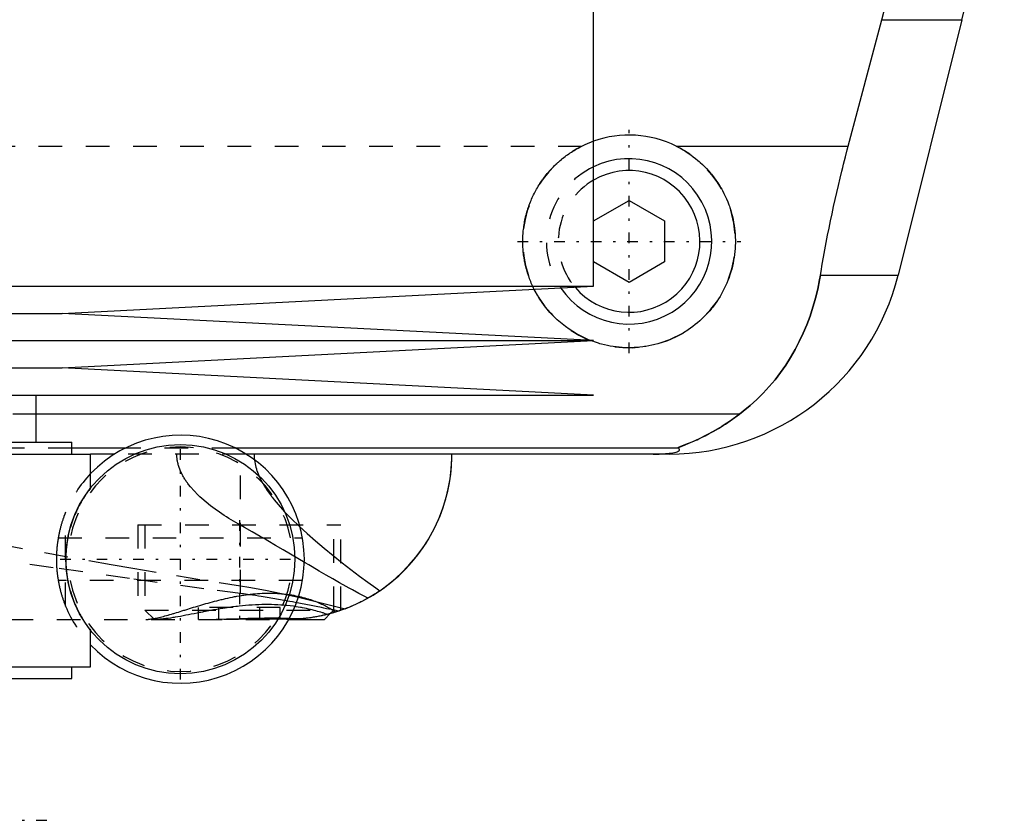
# Model space of a CAD drawing. Extents: x -90 to 90, y -139 to 487.
# Tile 4 of 14: x 21 to 62, y -76 to -42. Entities that reach past the tile are written whole.
import ezdxf

# ---------------------------------------------------------------- set-up
doc = ezdxf.new("R2010")
doc.units = 0
doc.linetypes.add('CENTER', pattern=[1.5, 0.45, -0.5, 0.05, -0.5])
doc.linetypes.add('DASHED', pattern=[2, 1, -1])
for name, color, linetype in [('AM_0', 7, 'CONTINUOUS'), ('AM_3', 7, 'DASHED'), ('AM_7', 7, 'CENTER')]:
    doc.layers.add(name, color=color, linetype=linetype)

msp = doc.modelspace()

# ---------------------------------------------------------------- linework, layer by layer
at = {"layer": 'AM_0', "color": 7, "linetype": 'CONTINUOUS'}
for p, q in [((45, -52.9), (45, -39.5)), ((55.781, -46.968), (57.2, -41.616)), ((57.2, -41.616), (60.596, -41.616)), ((60.596, -41.616), (57.893, -52.426)), ((48.498, -46.968), (55.781, -46.968)), ((45, -50.134), (46.5, -49.268)), ((46.5, -49.268), (48, -50.134)), ((48, -50.134), (48, -51.866)), ((46.5, -52.732), (45, -51.866)), ((48, -51.866), (46.5, -52.732)), ((54.602, -52.426), (57.893, -52.426)), ((-45, -52.9), (45, -52.9)), ((22.5, -54.05), (45, -52.9)), ((-22.5, -54.05), (22.5, -54.05)), ((45, -55.2), (22.5, -54.05)), ((-45, -55.2), (45, -55.2)), ((22.5, -56.35), (45, -55.2)), ((-22.5, -56.35), (22.5, -56.35)), ((45, -57.5), (22.5, -56.35)), ((-45, -57.5), (45, -57.5)), ((21.4, -59.5), (21.4, -57.5)), ((51.173, -58.307), (21.4, -58.307)), ((-22.9, -59.5), (22.9, -59.5)), ((22.9, -60), (22.9, -59.5)), ((-23.7, -60), (23.7, -60)), ((25.169, -59.746), (22.9, -59.746)), ((23.7, -61.436), (23.7, -60)), ((24.714, -60), (23.7, -60)), ((48.569, -59.746), (29.831, -59.746)), ((48.192, -60), (30.286, -60)), ((32.5, -66.058), (34.484, -66.545)), ((34.233, -66.634), (34.069, -66.687)), ((32.092, -67), (33.6, -67)), ((32.122, -66.941), (32.725, -66.962)), ((33.6, -67), (33.848, -66.752)), ((23.7, -69), (23.7, -67.464)), ((-23.7, -69), (23.7, -69)), ((22.9, -69.5), (22.9, -69)), ((-22.9, -69.5), (22.9, -69.5))]:
    msp.add_line(p, q, dxfattribs=at)
for points in [[(57.2, -41.616, 0), (57.366, -40.978, 0), (57.676, -39.685, 0), (57.958, -38.376, 0), (58.088, -37.717, 0), (58.21, -37.055, 0), (58.431, -35.726, 0), (58.62, -34.395, 0), (58.777, -33.067, 0), (58.902, -31.746, 0), (58.995, -30.438, 0), (59.03, -29.791, 0), (59.057, -29.149, 0), (59.089, -27.883, 0), (59.094, -26.642, 0), (59.071, -25.384, 0), (59.018, -24.102, 0), (58.935, -22.799, 0), (58.882, -22.142, 0), (58.821, -21.482, 0), (58.674, -20.156, 0), (58.495, -18.825, 0), (58.394, -18.159, 0)], [(48.498, -46.968, 0), (48.557, -46.998, 0), (48.673, -47.059, 0), (48.786, -47.124, 0), (48.842, -47.158, 0), (48.898, -47.192, 0), (49.007, -47.263, 0), (49.113, -47.336, 0), (49.217, -47.413, 0), (49.318, -47.491, 0), (49.416, -47.573, 0), (49.464, -47.614, 0), (49.511, -47.656, 0), (49.603, -47.741, 0), (49.692, -47.828, 0), (49.778, -47.917, 0), (49.863, -48.01, 0), (49.946, -48.106, 0), (49.986, -48.155, 0), (50.026, -48.204, 0), (50.104, -48.306, 0), (50.18, -48.41, 0), (50.217, -48.463, 0), (50.253, -48.517, 0), (50.323, -48.626, 0), (50.39, -48.737, 0), (50.422, -48.794, 0), (50.454, -48.851, 0), (50.514, -48.966, 0), (50.572, -49.084, 0), (50.625, -49.203, 0), (50.676, -49.323, 0), (50.723, -49.445, 0), (50.745, -49.506, 0), (50.766, -49.568, 0), (50.806, -49.692, 0), (50.842, -49.816, 0), (50.874, -49.942, 0), (50.902, -50.067, 0), (50.927, -50.193, 0), (50.938, -50.256, 0), (50.948, -50.319, 0), (50.966, -50.444, 0), (50.979, -50.569, 0), (50.99, -50.694, 0), (50.996, -50.817, 0), (51, -50.94, 0), (51, -51, 0), (51, -51.061, 0), (50.996, -51.183, 0), (50.99, -51.306, 0), (50.979, -51.429, 0), (50.966, -51.553, 0), (50.949, -51.677, 0), (50.939, -51.739, 0), (50.928, -51.8, 0), (50.904, -51.924, 0), (50.876, -52.047, 0), (50.845, -52.17, 0), (50.811, -52.291, 0), (50.773, -52.412, 0), (50.752, -52.472, 0), (50.731, -52.532, 0), (50.686, -52.651, 0), (50.638, -52.768, 0), (50.613, -52.826, 0), (50.587, -52.884, 0), (50.532, -52.998, 0), (50.474, -53.111, 0), (50.444, -53.166, 0), (50.414, -53.221, 0), (50.35, -53.33, 0), (50.283, -53.436, 0), (50.214, -53.54, 0), (50.143, -53.642, 0), (50.068, -53.742, 0), (50.03, -53.79, 0), (49.992, -53.838, 0), (49.913, -53.933, 0), (49.832, -54.024, 0), (49.75, -54.113, 0), (49.666, -54.198, 0), (49.579, -54.281, 0), (49.535, -54.322, 0), (49.49, -54.363, 0), (49.397, -54.443, 0), (49.302, -54.521, 0), (49.203, -54.597, 0), (49.102, -54.671, 0), (48.998, -54.743, 0), (48.945, -54.778, 0), (48.892, -54.812, 0), (48.783, -54.878, 0), (48.672, -54.941, 0), (48.559, -55.001, 0), (48.444, -55.059, 0), (48.326, -55.113, 0), (48.267, -55.138, 0), (48.208, -55.163, 0), (48.087, -55.211, 0), (47.966, -55.255, 0), (47.843, -55.295, 0), (47.718, -55.332, 0), (47.594, -55.365, 0), (47.531, -55.38, 0), (47.468, -55.395, 0), (47.342, -55.421, 0), (47.215, -55.443, 0), (47.152, -55.453, 0), (47.089, -55.461, 0), (46.962, -55.476, 0), (46.836, -55.487, 0), (46.773, -55.492, 0), (46.71, -55.495, 0), (46.586, -55.499, 0), (46.461, -55.5, 0), (46.337, -55.497, 0), (46.212, -55.491, 0), (46.086, -55.481, 0), (46.022, -55.475, 0), (45.959, -55.467, 0), (45.833, -55.45, 0), (45.706, -55.429, 0), (45.58, -55.405, 0), (45.454, -55.377, 0), (45.329, -55.345, 0), (45.266, -55.328, 0), (45.204, -55.309, 0), (45.081, -55.27, 0), (44.959, -55.228, 0), (44.898, -55.205, 0)], [(54.602, -52.426, 0), (54.628, -52.273, 0), (54.68, -51.966, 0), (54.735, -51.66, 0), (54.762, -51.506, 0), (54.79, -51.353, 0), (54.848, -51.047, 0), (54.907, -50.741, 0), (54.968, -50.435, 0), (55.031, -50.131, 0), (55.095, -49.827, 0), (55.128, -49.676, 0), (55.161, -49.525, 0), (55.227, -49.223, 0), (55.296, -48.924, 0), (55.365, -48.626, 0), (55.436, -48.327, 0), (55.51, -48.027, 0), (55.547, -47.877, 0), (55.585, -47.726, 0), (55.662, -47.424, 0), (55.741, -47.12, 0), (55.781, -46.968, 0)], [(51.173, -58.307, 0), (51.326, -58.19, 0), (51.623, -57.947, 0), (51.906, -57.692, 0), (52.043, -57.559, 0), (52.177, -57.423, 0), (52.435, -57.143, 0), (52.681, -56.852, 0), (52.913, -56.549, 0), (53.132, -56.236, 0), (53.337, -55.912, 0), (53.435, -55.746, 0), (53.53, -55.578, 0), (53.708, -55.236, 0), (53.873, -54.885, 0), (54.024, -54.526, 0), (54.161, -54.159, 0), (54.284, -53.785, 0), (54.34, -53.595, 0), (54.393, -53.404, 0), (54.487, -53.017, 0), (54.568, -52.624, 0), (54.602, -52.426, 0)], [(44.867, -55.193, 0), (44.779, -55.158, 0), (44.606, -55.082, 0), (44.437, -54.999, 0), (44.354, -54.955, 0), (44.272, -54.91, 0), (44.112, -54.814, 0), (43.957, -54.712, 0), (43.807, -54.605, 0), (43.664, -54.494, 0), (43.526, -54.377, 0), (43.46, -54.318, 0), (43.396, -54.258, 0), (43.271, -54.134, 0), (43.15, -54.005, 0), (43.033, -53.869, 0), (42.921, -53.728, 0), (42.814, -53.581, 0), (42.762, -53.506, 0), (42.712, -53.429, 0), (42.616, -53.272, 0), (42.526, -53.111, 0), (42.483, -53.029, 0)], [(48.569, -59.746, 0), (48.568, -59.745, 0), (48.567, -59.743, 0), (48.567, -59.741, 0), (48.567, -59.74, 0), (48.568, -59.739, 0), (48.57, -59.736, 0), (48.574, -59.733, 0), (48.578, -59.73, 0), (48.584, -59.727, 0), (48.591, -59.723, 0), (48.594, -59.721, 0), (48.598, -59.719, 0), (48.607, -59.715, 0), (48.617, -59.71, 0), (48.627, -59.706, 0), (48.638, -59.701, 0), (48.65, -59.696, 0), (48.657, -59.693, 0), (48.663, -59.69, 0), (48.677, -59.685, 0), (48.691, -59.679, 0), (48.698, -59.676, 0), (48.705, -59.673, 0), (48.72, -59.667, 0), (48.736, -59.661, 0), (48.744, -59.658, 0), (48.752, -59.655, 0), (48.769, -59.648, 0), (48.786, -59.641, 0), (48.804, -59.634, 0), (48.822, -59.627, 0), (48.841, -59.62, 0), (48.85, -59.616, 0), (48.86, -59.613, 0), (48.879, -59.605, 0), (48.899, -59.597, 0), (48.97, -59.569, 0), (49.095, -59.517, 0), (49.231, -59.459, 0), (49.381, -59.393, 0), (49.46, -59.356, 0), (49.542, -59.317, 0), (49.715, -59.232, 0), (49.897, -59.136, 0), (50.088, -59.03, 0), (50.285, -58.915, 0), (50.482, -58.793, 0), (50.581, -58.728, 0), (50.68, -58.663, 0), (50.878, -58.525, 0), (51.075, -58.381, 0), (51.173, -58.307, 0)], [(34.484, -66.545, 0), (34.742, -66.441, 0), (35.22, -66.216, 0), (35.664, -65.965, 0), (35.877, -65.829, 0), (36.083, -65.686, 0), (36.476, -65.382, 0), (36.842, -65.055, 0), (37.18, -64.708, 0), (37.49, -64.343, 0), (37.771, -63.962, 0), (37.901, -63.766, 0), (38.023, -63.567, 0), (38.245, -63.162, 0), (38.438, -62.747, 0), (38.602, -62.326, 0), (38.737, -61.901, 0), (38.843, -61.475, 0), (38.885, -61.261, 0), (38.921, -61.048, 0), (38.972, -60.625, 0), (38.997, -60.207, 0), (39, -60, 0)], [(35.945, -65.783, 0), (36.114, -65.664, 0), (36.438, -65.414, 0), (36.744, -65.148, 0), (36.89, -65.009, 0), (37.031, -64.867, 0), (37.299, -64.574, 0), (37.548, -64.269, 0), (37.777, -63.954, 0), (37.986, -63.629, 0), (38.175, -63.297, 0), (38.262, -63.128, 0), (38.344, -62.958, 0), (38.494, -62.614, 0), (38.623, -62.266, 0), (38.733, -61.916, 0), (38.823, -61.564, 0), (38.894, -61.212, 0), (38.923, -61.037, 0), (38.947, -60.862, 0), (38.981, -60.514, 0), (38.998, -60.17, 0), (39, -60, 0)], [(47.523, -60, 0), (47.528, -60, 0), (47.537, -60, 0), (47.546, -60, 0), (47.551, -60, 0), (47.556, -60, 0), (47.565, -60, 0), (47.575, -60, 0), (47.584, -60, 0), (47.594, -60, 0), (47.603, -60, 0), (47.608, -60, 0), (47.612, -60, 0), (47.622, -60, 0), (47.631, -59.999, 0), (47.64, -59.999, 0), (47.648, -59.999, 0), (47.657, -59.999, 0), (47.661, -59.999, 0), (47.665, -59.999, 0), (47.674, -59.999, 0), (47.682, -59.999, 0), (47.687, -59.999, 0), (47.691, -59.999, 0), (47.7, -59.998, 0), (47.708, -59.998, 0), (47.713, -59.998, 0), (47.717, -59.998, 0), (47.726, -59.998, 0), (47.734, -59.998, 0), (47.743, -59.997, 0), (47.751, -59.997, 0), (47.759, -59.997, 0), (47.763, -59.997, 0), (47.767, -59.997, 0), (47.775, -59.997, 0), (47.783, -59.996, 0), (47.791, -59.996, 0), (47.798, -59.996, 0), (47.805, -59.996, 0), (47.809, -59.996, 0), (47.812, -59.995, 0), (47.82, -59.995, 0), (47.827, -59.995, 0), (47.834, -59.995, 0), (47.842, -59.994, 0), (47.849, -59.994, 0), (47.852, -59.994, 0), (47.856, -59.994, 0), (47.863, -59.994, 0), (47.87, -59.993, 0), (47.894, -59.992, 0), (47.933, -59.99, 0), (47.95, -59.989, 0), (47.967, -59.989, 0), (47.999, -59.987, 0), (48.03, -59.984, 0), (48.06, -59.982, 0), (48.088, -59.98, 0), (48.115, -59.978, 0), (48.128, -59.977, 0), (48.14, -59.975, 0), (48.164, -59.973, 0), (48.187, -59.971, 0), (48.198, -59.97, 0), (48.209, -59.968, 0), (48.229, -59.966, 0), (48.248, -59.964, 0), (48.257, -59.963, 0), (48.265, -59.961, 0), (48.282, -59.959, 0), (48.298, -59.957, 0), (48.351, -59.948, 0), (48.428, -59.933, 0), (48.489, -59.918, 0), (48.536, -59.903, 0), (48.571, -59.888, 0), (48.585, -59.881, 0), (48.597, -59.874, 0), (48.615, -59.859, 0), (48.627, -59.844, 0), (48.633, -59.83, 0), (48.633, -59.815, 0), (48.628, -59.799, 0), (48.623, -59.792, 0), (48.617, -59.784, 0), (48.601, -59.769, 0), (48.581, -59.754, 0), (48.569, -59.746, 0)], [(35.945, -65.783, 0), (35.901, -65.812, 0), (35.814, -65.87, 0), (35.726, -65.926, 0), (35.682, -65.953, 0), (35.638, -65.981, 0), (35.549, -66.034, 0), (35.459, -66.086, 0), (35.369, -66.136, 0), (35.278, -66.185, 0), (35.187, -66.233, 0), (35.141, -66.256, 0), (35.095, -66.279, 0), (35.003, -66.323, 0), (34.91, -66.366, 0), (34.817, -66.408, 0), (34.724, -66.448, 0), (34.63, -66.487, 0), (34.583, -66.506, 0), (34.535, -66.525, 0), (34.441, -66.561, 0), (34.346, -66.595, 0), (34.298, -66.612, 0)], [(34.484, -66.545, 0), (34.436, -66.562, 0), (34.34, -66.597, 0), (34.244, -66.63, 0), (34.196, -66.647, 0), (34.148, -66.662, 0), (34.051, -66.693, 0), (33.954, -66.722, 0), (33.857, -66.749, 0), (33.76, -66.775, 0), (33.662, -66.8, 0), (33.613, -66.812, 0), (33.564, -66.823, 0), (33.466, -66.845, 0), (33.368, -66.865, 0), (33.269, -66.884, 0), (33.17, -66.901, 0), (33.072, -66.917, 0), (33.022, -66.925, 0), (32.973, -66.932, 0), (32.874, -66.945, 0), (32.775, -66.957, 0), (32.725, -66.962, 0)], [(34.3, -66.611, 0), (34.3, -66.611, 0), (34.297, -66.612, 0), (34.292, -66.614, 0), (34.288, -66.616, 0), (34.284, -66.617, 0), (34.273, -66.621, 0), (34.259, -66.626, 0), (34.242, -66.631, 0), (34.223, -66.638, 0), (34.201, -66.645, 0), (34.188, -66.649, 0), (34.175, -66.653, 0), (34.147, -66.662, 0), (34.117, -66.672, 0), (34.083, -66.683, 0), (34.046, -66.694, 0), (34.007, -66.706, 0), (33.987, -66.712, 0), (33.965, -66.718, 0), (33.921, -66.731, 0), (33.873, -66.745, 0), (33.849, -66.751, 0)], [(34.298, -66.612, 0), (34.296, -66.613, 0), (34.291, -66.615, 0), (34.283, -66.617, 0), (34.278, -66.619, 0), (34.272, -66.621, 0), (34.26, -66.625, 0), (34.245, -66.63, 0), (34.227, -66.636, 0), (34.207, -66.643, 0), (34.184, -66.65, 0), (34.172, -66.654, 0), (34.159, -66.659, 0), (34.132, -66.667, 0), (34.102, -66.677, 0), (34.07, -66.687, 0), (34.035, -66.698, 0), (33.998, -66.709, 0), (33.979, -66.715, 0), (33.959, -66.72, 0), (33.917, -66.732, 0), (33.873, -66.745, 0), (33.85, -66.751, 0)]]:
    msp.add_polyline3d(points, dxfattribs=at)
msp.add_circle((27.5, -64.45), 4.85, dxfattribs=at)
for centre, radius, start, end in [((2.388, -27.062), 60, 345.96216, 8.53297), ((46.5, -51), 4.5, 63.6372, 109.4712), ((46.5, -51), 3.5, 214.2765, 115.3769), ((46.5, -51), 3, 220.2978, 120), ((48.192, -50), 10, 270, 345.9622), ((27.5, -64.45), 5.25, 223.6301, 136.3699)]:
    msp.add_arc(centre, radius, start, end, dxfattribs=at)
at = {"layer": 'AM_3', "color": 6, "linetype": 'DASHED'}
for p, q in [((-44.502, -46.968), (44.502, -46.968)), ((44.898, -55.205), (44.867, -55.193)), ((21.4, -58.307), (-21.4, -58.307)), ((22.9, -59.746), (-22.9, -59.746)), ((30.286, -60), (24.714, -60)), ((29.831, -59.746), (25.169, -59.746)), ((30.043, -65.905), (30.043, -60)), ((22.643, -66.442), (22.643, -62.458)), ((25.7, -63), (25.7, -67)), ((25.7, -63), (34.3, -63)), ((26, -63), (26, -66.6)), ((34, -66.6), (34, -63)), ((34.3, -66.611), (34.3, -63)), ((22.328, -63.55), (32.672, -63.55)), ((32.672, -65.35), (22.328, -65.35)), ((32.112, -65.97), (32.5, -66.058)), ((26, -66.6), (26.4, -67)), ((26, -66.6), (34, -66.6)), ((28.268, -67), (28.268, -66.5)), ((31.732, -66.5), (28.268, -66.5)), ((29.134, -67), (29.134, -66.5)), ((30.866, -67), (30.866, -66.5)), ((31.732, -67), (31.732, -66.5)), ((33.848, -66.752), (34, -66.6)), ((34.3, -66.611), (34.233, -66.634)), ((-23.732, -67), (33.6, -67)), ((31.666, -66.934), (32.122, -66.941)), ((33.849, -66.751), (33.722, -66.785))]:
    msp.add_line(p, q, dxfattribs=at)
for points in [[(42.483, -53.029, 0), (42.469, -53, 0), (42.44, -52.941, 0), (42.412, -52.882, 0), (42.399, -52.852, 0), (42.385, -52.822, 0), (42.359, -52.762, 0), (42.334, -52.702, 0), (42.31, -52.641, 0), (42.286, -52.58, 0), (42.264, -52.518, 0), (42.253, -52.487, 0), (42.242, -52.456, 0), (42.221, -52.394, 0), (42.202, -52.332, 0), (42.183, -52.269, 0), (42.165, -52.206, 0), (42.148, -52.143, 0), (42.139, -52.111, 0), (42.131, -52.08, 0), (42.116, -52.016, 0), (42.102, -51.953, 0), (42.095, -51.921, 0), (42.089, -51.889, 0), (42.076, -51.825, 0), (42.065, -51.762, 0), (42.06, -51.73, 0), (42.054, -51.698, 0), (42.045, -51.634, 0), (42.036, -51.57, 0), (42.029, -51.506, 0), (42.022, -51.442, 0), (42.016, -51.378, 0), (42.013, -51.347, 0), (42.011, -51.315, 0), (42.007, -51.251, 0), (42.004, -51.188, 0), (42.002, -51.125, 0), (42, -51.062, 0), (42, -50.999, 0), (42, -50.968, 0), (42, -50.936, 0), (42.002, -50.873, 0), (42.004, -50.81, 0), (42.007, -50.746, 0), (42.011, -50.682, 0), (42.016, -50.618, 0), (42.019, -50.586, 0), (42.022, -50.553, 0), (42.029, -50.489, 0), (42.037, -50.424, 0), (42.046, -50.359, 0), (42.056, -50.294, 0), (42.066, -50.23, 0), (42.072, -50.197, 0), (42.078, -50.165, 0), (42.091, -50.1, 0), (42.105, -50.035, 0), (42.119, -49.97, 0), (42.135, -49.905, 0), (42.152, -49.84, 0), (42.161, -49.808, 0), (42.17, -49.776, 0), (42.188, -49.712, 0), (42.208, -49.647, 0), (42.218, -49.615, 0), (42.229, -49.584, 0), (42.25, -49.52, 0), (42.273, -49.456, 0), (42.285, -49.425, 0), (42.297, -49.393, 0), (42.321, -49.331, 0), (42.347, -49.268, 0), (42.373, -49.206, 0), (42.4, -49.144, 0), (42.429, -49.083, 0), (42.443, -49.053, 0), (42.458, -49.022, 0), (42.488, -48.962, 0), (42.519, -48.902, 0), (42.551, -48.843, 0), (42.583, -48.784, 0), (42.617, -48.726, 0), (42.634, -48.697, 0), (42.651, -48.668, 0), (42.687, -48.611, 0), (42.723, -48.554, 0), (42.759, -48.498, 0), (42.797, -48.443, 0), (42.835, -48.389, 0), (42.855, -48.362, 0), (42.874, -48.335, 0), (42.914, -48.282, 0), (42.954, -48.229, 0), (42.995, -48.178, 0), (43.037, -48.127, 0), (43.079, -48.077, 0), (43.1, -48.052, 0), (43.122, -48.027, 0), (43.165, -47.979, 0), (43.209, -47.931, 0), (43.253, -47.884, 0), (43.298, -47.838, 0), (43.343, -47.793, 0), (43.366, -47.771, 0), (43.389, -47.748, 0), (43.436, -47.704, 0), (43.484, -47.66, 0), (43.508, -47.639, 0), (43.533, -47.617, 0), (43.582, -47.574, 0), (43.632, -47.532, 0), (43.658, -47.511, 0), (43.683, -47.491, 0), (43.735, -47.45, 0), (43.788, -47.409, 0), (43.841, -47.37, 0), (43.895, -47.331, 0), (43.95, -47.292, 0), (43.978, -47.273, 0), (44.005, -47.255, 0), (44.062, -47.218, 0), (44.118, -47.182, 0), (44.176, -47.147, 0), (44.234, -47.112, 0), (44.292, -47.079, 0), (44.322, -47.062, 0), (44.351, -47.046, 0), (44.411, -47.014, 0), (44.471, -46.983, 0), (44.502, -46.968, 0)], [(54.602, -52.426, 0), (54.568, -52.624, 0), (54.487, -53.017, 0), (54.393, -53.404, 0), (54.34, -53.595, 0), (54.284, -53.785, 0), (54.161, -54.159, 0), (54.024, -54.526, 0), (53.873, -54.885, 0), (53.708, -55.236, 0), (53.529, -55.579, 0), (53.435, -55.747, 0), (53.337, -55.912, 0), (53.131, -56.236, 0), (52.912, -56.55, 0), (52.68, -56.852, 0), (52.435, -57.144, 0), (52.177, -57.424, 0), (52.043, -57.559, 0), (51.906, -57.692, 0), (51.622, -57.947, 0), (51.326, -58.19, 0), (51.173, -58.307, 0)], [(51.173, -58.307, 0), (51.062, -58.391, 0), (50.845, -58.549, 0), (50.632, -58.694, 0), (50.529, -58.762, 0), (50.427, -58.828, 0), (50.228, -58.949, 0), (50.037, -59.06, 0), (49.854, -59.159, 0), (49.681, -59.249, 0), (49.517, -59.329, 0), (49.439, -59.366, 0), (49.364, -59.401, 0), (49.221, -59.464, 0), (49.09, -59.52, 0), (48.964, -59.571, 0), (48.894, -59.599, 0), (48.875, -59.606, 0), (48.856, -59.614, 0), (48.847, -59.618, 0), (48.838, -59.621, 0), (48.82, -59.628, 0), (48.802, -59.635, 0), (48.785, -59.642, 0), (48.768, -59.649, 0), (48.751, -59.655, 0), (48.743, -59.658, 0), (48.735, -59.662, 0), (48.719, -59.668, 0), (48.704, -59.674, 0), (48.697, -59.677, 0), (48.69, -59.68, 0), (48.676, -59.685, 0), (48.662, -59.691, 0), (48.656, -59.693, 0), (48.65, -59.696, 0), (48.638, -59.701, 0), (48.627, -59.706, 0), (48.616, -59.711, 0), (48.607, -59.715, 0), (48.598, -59.719, 0), (48.594, -59.721, 0), (48.59, -59.723, 0), (48.584, -59.727, 0), (48.578, -59.73, 0), (48.574, -59.733, 0), (48.57, -59.736, 0), (48.568, -59.739, 0), (48.567, -59.74, 0), (48.567, -59.741, 0), (48.567, -59.743, 0), (48.568, -59.745, 0), (48.569, -59.746, 0)], [(30.043, -63.007, 0), (29.948, -62.953, 0), (29.754, -62.84, 0), (29.558, -62.721, 0), (29.459, -62.659, 0), (29.36, -62.595, 0), (29.164, -62.464, 0), (28.969, -62.327, 0), (28.778, -62.184, 0), (28.592, -62.036, 0), (28.413, -61.883, 0), (28.326, -61.804, 0), (28.242, -61.724, 0), (28.081, -61.56, 0), (27.929, -61.388, 0), (27.844, -61.282, 0), (27.821, -61.251, 0), (27.797, -61.219, 0), (27.786, -61.203, 0), (27.775, -61.188, 0), (27.752, -61.156, 0), (27.73, -61.123, 0), (27.708, -61.091, 0), (27.687, -61.058, 0), (27.666, -61.024, 0), (27.656, -61.008, 0), (27.646, -60.991, 0), (27.626, -60.957, 0), (27.607, -60.923, 0), (27.588, -60.888, 0), (27.57, -60.854, 0), (27.552, -60.819, 0), (27.544, -60.801, 0), (27.535, -60.783, 0), (27.519, -60.748, 0), (27.503, -60.712, 0), (27.495, -60.694, 0), (27.488, -60.676, 0), (27.473, -60.639, 0), (27.459, -60.602, 0), (27.453, -60.583, 0), (27.446, -60.565, 0), (27.434, -60.527, 0), (27.422, -60.49, 0), (27.412, -60.451, 0), (27.402, -60.413, 0), (27.392, -60.374, 0), (27.388, -60.355, 0), (27.384, -60.335, 0), (27.377, -60.297, 0), (27.37, -60.257, 0), (27.365, -60.218, 0), (27.36, -60.179, 0), (27.356, -60.139, 0), (27.355, -60.12, 0), (27.353, -60.1, 0), (27.351, -60.06, 0), (27.35, -60.02, 0), (27.35, -60, 0)], [(30.621, -60, 0), (30.621, -60.038, 0), (30.624, -60.113, 0), (30.629, -60.187, 0), (30.633, -60.225, 0), (30.638, -60.262, 0), (30.648, -60.335, 0), (30.662, -60.409, 0), (30.678, -60.482, 0), (30.696, -60.554, 0), (30.717, -60.626, 0), (30.728, -60.661, 0), (30.74, -60.697, 0), (30.765, -60.767, 0), (30.791, -60.836, 0), (30.82, -60.904, 0), (30.849, -60.971, 0), (30.881, -61.037, 0), (30.897, -61.07, 0), (30.914, -61.103, 0), (30.948, -61.167, 0), (30.983, -61.23, 0), (31.001, -61.262, 0), (31.019, -61.293, 0), (31.056, -61.354, 0), (31.094, -61.415, 0), (31.113, -61.445, 0), (31.133, -61.476, 0), (31.173, -61.536, 0), (31.214, -61.595, 0), (31.256, -61.654, 0), (31.299, -61.713, 0), (31.342, -61.771, 0), (31.364, -61.799, 0), (31.386, -61.828, 0), (31.431, -61.884, 0), (31.476, -61.94, 0), (31.635, -62.131, 0), (31.913, -62.439, 0), (32.21, -62.744, 0), (32.53, -63.053, 0), (32.697, -63.208, 0), (32.869, -63.364, 0), (33.225, -63.677, 0), (33.592, -63.988, 0), (33.969, -64.297, 0), (34.347, -64.599, 0), (34.719, -64.887, 0), (34.902, -65.026, 0), (35.083, -65.162, 0), (35.436, -65.422, 0), (35.778, -65.666, 0), (35.945, -65.783, 0)], [(23.7, -61.436, 0), (23.696, -61.442, 0), (23.66, -61.488, 0), (23.621, -61.538, 0), (23.608, -61.556, 0), (23.594, -61.575, 0), (23.586, -61.585, 0), (23.579, -61.596, 0), (23.562, -61.619, 0), (23.545, -61.643, 0), (23.536, -61.656, 0), (23.527, -61.669, 0), (23.507, -61.696, 0), (23.487, -61.726, 0), (23.477, -61.741, 0), (23.466, -61.757, 0), (23.444, -61.79, 0), (23.421, -61.825, 0), (23.398, -61.862, 0), (23.374, -61.901, 0), (23.349, -61.942, 0), (23.336, -61.964, 0), (23.323, -61.986, 0), (23.296, -62.031, 0), (23.269, -62.079, 0), (23.242, -62.128, 0), (23.214, -62.181, 0), (23.185, -62.236, 0), (23.17, -62.264, 0), (23.156, -62.293, 0), (23.126, -62.354, 0), (23.097, -62.417, 0), (23.067, -62.483, 0), (23.037, -62.553, 0), (23.006, -62.626, 0), (22.991, -62.663, 0), (22.976, -62.702, 0), (22.945, -62.783, 0), (22.915, -62.868, 0), (22.885, -62.958, 0), (22.856, -63.053, 0), (22.826, -63.154, 0), (22.812, -63.207, 0), (22.798, -63.263, 0), (22.769, -63.38, 0), (22.754, -63.453, 0), (22.749, -63.474, 0), (22.745, -63.496, 0), (22.743, -63.506, 0), (22.741, -63.517, 0), (22.736, -63.539, 0), (22.732, -63.561, 0), (22.728, -63.583, 0), (22.724, -63.606, 0), (22.72, -63.628, 0), (22.718, -63.64, 0), (22.716, -63.651, 0), (22.712, -63.674, 0), (22.709, -63.697, 0), (22.705, -63.72, 0), (22.702, -63.744, 0), (22.698, -63.767, 0), (22.697, -63.779, 0), (22.695, -63.791, 0), (22.692, -63.815, 0), (22.689, -63.839, 0), (22.686, -63.863, 0), (22.683, -63.888, 0), (22.68, -63.912, 0), (22.679, -63.924, 0), (22.677, -63.936, 0), (22.675, -63.961, 0), (22.672, -63.986, 0), (22.671, -63.998, 0), (22.67, -64.011, 0), (22.668, -64.035, 0), (22.666, -64.06, 0), (22.665, -64.073, 0), (22.664, -64.085, 0), (22.662, -64.11, 0), (22.66, -64.136, 0), (22.659, -64.161, 0), (22.657, -64.186, 0), (22.656, -64.211, 0), (22.655, -64.224, 0), (22.655, -64.236, 0), (22.654, -64.262, 0), (22.653, -64.287, 0), (22.652, -64.312, 0), (22.651, -64.337, 0), (22.651, -64.362, 0), (22.651, -64.375, 0), (22.65, -64.387, 0), (22.65, -64.413, 0), (22.65, -64.438, 0), (22.65, -64.45, 0), (22.65, -64.462, 0), (22.65, -64.487, 0), (22.65, -64.513, 0), (22.651, -64.525, 0), (22.651, -64.538, 0), (22.651, -64.563, 0), (22.652, -64.588, 0), (22.653, -64.613, 0), (22.654, -64.638, 0), (22.655, -64.664, 0), (22.655, -64.676, 0), (22.656, -64.689, 0), (22.657, -64.714, 0), (22.659, -64.739, 0), (22.66, -64.764, 0), (22.662, -64.79, 0), (22.664, -64.815, 0), (22.665, -64.827, 0), (22.666, -64.84, 0), (22.668, -64.865, 0), (22.67, -64.889, 0), (22.671, -64.902, 0), (22.672, -64.914, 0), (22.675, -64.939, 0), (22.677, -64.964, 0), (22.679, -64.976, 0), (22.68, -64.988, 0), (22.683, -65.012, 0), (22.686, -65.037, 0), (22.689, -65.061, 0), (22.692, -65.085, 0), (22.695, -65.109, 0), (22.697, -65.121, 0), (22.698, -65.133, 0), (22.702, -65.156, 0), (22.705, -65.18, 0), (22.709, -65.203, 0), (22.712, -65.226, 0), (22.716, -65.249, 0), (22.718, -65.26, 0), (22.72, -65.272, 0), (22.724, -65.294, 0), (22.728, -65.317, 0), (22.732, -65.339, 0), (22.736, -65.361, 0), (22.741, -65.383, 0), (22.743, -65.394, 0), (22.745, -65.404, 0), (22.749, -65.426, 0), (22.754, -65.447, 0), (22.769, -65.52, 0), (22.798, -65.637, 0), (22.812, -65.693, 0), (22.826, -65.746, 0), (22.856, -65.847, 0), (22.885, -65.942, 0), (22.915, -66.032, 0), (22.945, -66.117, 0), (22.976, -66.198, 0), (22.991, -66.237, 0), (23.006, -66.274, 0), (23.037, -66.347, 0), (23.067, -66.417, 0), (23.097, -66.483, 0), (23.126, -66.546, 0), (23.156, -66.607, 0), (23.17, -66.636, 0), (23.185, -66.664, 0), (23.214, -66.719, 0), (23.242, -66.772, 0), (23.269, -66.821, 0), (23.296, -66.869, 0), (23.323, -66.914, 0), (23.336, -66.936, 0), (23.349, -66.958, 0), (23.374, -66.999, 0), (23.398, -67.038, 0), (23.421, -67.075, 0), (23.444, -67.11, 0), (23.466, -67.143, 0), (23.477, -67.159, 0), (23.487, -67.174, 0), (23.507, -67.204, 0), (23.527, -67.231, 0), (23.536, -67.244, 0), (23.545, -67.257, 0), (23.562, -67.281, 0), (23.579, -67.304, 0), (23.586, -67.315, 0), (23.594, -67.325, 0), (23.608, -67.344, 0), (23.621, -67.362, 0), (23.66, -67.412, 0), (23.696, -67.458, 0), (23.7, -67.464, 0)], [(22.643, -62.458, 0), (22.61, -62.541, 0), (22.571, -62.641, 0), (22.561, -62.671, 0), (22.55, -62.7, 0), (22.545, -62.715, 0), (22.54, -62.731, 0), (22.529, -62.761, 0), (22.519, -62.792, 0), (22.508, -62.823, 0), (22.498, -62.854, 0), (22.488, -62.886, 0), (22.483, -62.902, 0), (22.478, -62.918, 0), (22.469, -62.951, 0), (22.459, -62.983, 0), (22.454, -63, 0), (22.45, -63.016, 0), (22.44, -63.05, 0), (22.431, -63.083, 0), (22.427, -63.1, 0), (22.422, -63.117, 0), (22.413, -63.151, 0), (22.405, -63.185, 0), (22.396, -63.22, 0), (22.388, -63.255, 0), (22.38, -63.29, 0), (22.376, -63.308, 0), (22.372, -63.326, 0), (22.364, -63.363, 0), (22.356, -63.4, 0), (22.348, -63.439, 0), (22.341, -63.478, 0), (22.333, -63.517, 0), (22.33, -63.537, 0), (22.326, -63.558, 0), (22.319, -63.599, 0), (22.313, -63.64, 0), (22.306, -63.682, 0), (22.3, -63.724, 0), (22.295, -63.767, 0), (22.292, -63.789, 0), (22.289, -63.811, 0), (22.284, -63.854, 0), (22.279, -63.898, 0), (22.275, -63.942, 0), (22.271, -63.986, 0), (22.267, -64.031, 0), (22.265, -64.053, 0), (22.263, -64.075, 0), (22.26, -64.12, 0), (22.258, -64.165, 0), (22.256, -64.209, 0), (22.254, -64.253, 0), (22.252, -64.298, 0), (22.252, -64.32, 0), (22.251, -64.342, 0), (22.25, -64.385, 0), (22.25, -64.429, 0), (22.25, -64.45, 0), (22.25, -64.471, 0), (22.25, -64.515, 0), (22.251, -64.558, 0), (22.252, -64.58, 0), (22.252, -64.602, 0), (22.254, -64.647, 0), (22.256, -64.691, 0), (22.258, -64.735, 0), (22.26, -64.78, 0), (22.263, -64.825, 0), (22.265, -64.847, 0), (22.267, -64.869, 0), (22.271, -64.914, 0), (22.275, -64.958, 0), (22.279, -65.002, 0), (22.284, -65.046, 0), (22.289, -65.089, 0), (22.292, -65.111, 0), (22.295, -65.133, 0), (22.3, -65.176, 0), (22.306, -65.218, 0), (22.313, -65.26, 0), (22.319, -65.301, 0), (22.326, -65.342, 0), (22.33, -65.363, 0), (22.333, -65.383, 0), (22.341, -65.422, 0), (22.348, -65.461, 0), (22.356, -65.5, 0), (22.364, -65.537, 0), (22.372, -65.574, 0), (22.376, -65.592, 0), (22.38, -65.61, 0), (22.388, -65.645, 0), (22.396, -65.68, 0), (22.405, -65.715, 0), (22.413, -65.749, 0), (22.422, -65.783, 0), (22.427, -65.8, 0), (22.431, -65.817, 0), (22.44, -65.85, 0), (22.45, -65.884, 0), (22.454, -65.9, 0), (22.459, -65.917, 0), (22.469, -65.949, 0), (22.478, -65.982, 0), (22.483, -65.998, 0), (22.488, -66.014, 0), (22.498, -66.046, 0), (22.508, -66.077, 0), (22.519, -66.108, 0), (22.529, -66.139, 0), (22.54, -66.169, 0), (22.545, -66.185, 0), (22.55, -66.2, 0), (22.561, -66.229, 0), (22.571, -66.259, 0), (22.61, -66.359, 0), (22.643, -66.442, 0)], [(35.437, -66.098, 0), (35.311, -66.032, 0), (35.053, -65.894, 0), (34.789, -65.75, 0), (34.654, -65.675, 0), (34.518, -65.6, 0), (34.243, -65.445, 0), (33.961, -65.284, 0), (33.674, -65.119, 0), (33.382, -64.95, 0), (33.085, -64.777, 0), (32.935, -64.689, 0), (32.783, -64.6, 0), (32.477, -64.42, 0), (32.166, -64.237, 0), (31.851, -64.052, 0), (31.531, -63.865, 0), (31.207, -63.675, 0), (31.043, -63.58, 0), (30.879, -63.485, 0), (30.547, -63.294, 0), (30.212, -63.103, 0), (30.043, -63.007, 0)], [(19.839, -63.82, 0), (21.744, -64.171, 0), (23.629, -64.509, 0), (24.564, -64.673, 0), (25.493, -64.834, 0), (27.332, -65.142, 0), (29.146, -65.435, 0), (30.043, -65.574, 0)], [(30.043, -65.905, 0), (28.496, -65.704, 0), (25.344, -65.272, 0), (22.121, -64.813, 0), (20.484, -64.576, 0)], [(30.043, -65.574, 0), (30.402, -65.631, 0), (31.103, -65.758, 0), (31.782, -65.897, 0), (32.112, -65.97, 0)], [(26.032, -67, 0), (26.051, -67, 0), (26.091, -66.998, 0), (26.132, -66.996, 0), (26.154, -66.994, 0), (26.176, -66.992, 0), (26.222, -66.987, 0), (26.27, -66.98, 0), (26.319, -66.972, 0), (26.371, -66.963, 0), (26.424, -66.953, 0), (26.452, -66.948, 0), (26.479, -66.942, 0), (26.536, -66.93, 0), (26.595, -66.916, 0), (26.655, -66.901, 0), (26.717, -66.886, 0), (26.78, -66.87, 0), (26.812, -66.861, 0), (26.845, -66.852, 0), (26.911, -66.834, 0), (26.979, -66.815, 0), (27.013, -66.805, 0), (27.048, -66.795, 0), (27.119, -66.774, 0), (27.19, -66.753, 0), (27.227, -66.742, 0), (27.264, -66.731, 0), (27.338, -66.709, 0), (27.414, -66.686, 0), (27.491, -66.662, 0), (27.569, -66.638, 0), (27.648, -66.613, 0), (27.688, -66.601, 0), (27.728, -66.588, 0), (27.81, -66.563, 0), (27.892, -66.538, 0), (27.975, -66.512, 0), (28.06, -66.486, 0), (28.145, -66.46, 0), (28.188, -66.447, 0), (28.231, -66.434, 0), (28.318, -66.408, 0), (28.406, -66.382, 0), (28.494, -66.356, 0), (28.584, -66.331, 0), (28.674, -66.305, 0), (28.719, -66.292, 0), (28.765, -66.28, 0), (28.856, -66.255, 0), (28.948, -66.23, 0), (29.041, -66.206, 0), (29.134, -66.182, 0), (29.228, -66.159, 0), (29.275, -66.148, 0), (29.322, -66.137, 0), (29.417, -66.115, 0), (29.512, -66.094, 0), (29.607, -66.073, 0), (29.703, -66.054, 0), (29.799, -66.035, 0), (29.847, -66.026, 0), (29.895, -66.017, 0), (29.991, -66, 0), (30.088, -65.984, 0), (30.136, -65.976, 0), (30.185, -65.969, 0), (30.282, -65.955, 0), (30.379, -65.943, 0), (30.427, -65.937, 0), (30.476, -65.931, 0), (30.573, -65.921, 0), (30.67, -65.912, 0), (30.766, -65.904, 0), (30.862, -65.898, 0), (30.958, -65.893, 0), (31.005, -65.891, 0), (31.053, -65.889, 0), (31.147, -65.887, 0), (31.24, -65.886, 0), (31.333, -65.886, 0), (31.425, -65.888, 0), (31.516, -65.891, 0), (31.562, -65.893, 0), (31.607, -65.896, 0), (31.697, -65.901, 0), (31.786, -65.909, 0), (31.874, -65.917, 0), (31.961, -65.927, 0), (32.048, -65.938, 0), (32.091, -65.944, 0), (32.133, -65.95, 0), (32.217, -65.963, 0), (32.3, -65.978, 0), (32.381, -65.993, 0), (32.461, -66.01, 0), (32.539, -66.027, 0), (32.578, -66.036, 0), (32.617, -66.046, 0), (32.692, -66.065, 0), (32.766, -66.085, 0), (32.839, -66.106, 0), (32.91, -66.128, 0), (32.98, -66.15, 0), (33.014, -66.161, 0), (33.048, -66.173, 0), (33.114, -66.196, 0), (33.179, -66.22, 0), (33.211, -66.232, 0), (33.242, -66.245, 0), (33.304, -66.269, 0), (33.364, -66.294, 0), (33.393, -66.307, 0), (33.422, -66.32, 0), (33.479, -66.346, 0), (33.534, -66.371, 0), (33.587, -66.397, 0), (33.639, -66.423, 0), (33.688, -66.449, 0), (33.713, -66.462, 0), (33.736, -66.475, 0), (33.782, -66.501, 0), (33.827, -66.527, 0), (33.869, -66.552, 0), (33.91, -66.578, 0), (33.948, -66.603, 0), (33.967, -66.615, 0), (33.985, -66.628, 0), (34.02, -66.652, 0), (34.053, -66.676, 0), (34.069, -66.687, 0)], [(34.197, -66.646, 0), (34.096, -66.626, 0), (33.892, -66.585, 0), (33.684, -66.543, 0), (33.578, -66.522, 0), (33.472, -66.5, 0), (33.256, -66.457, 0), (33.037, -66.413, 0), (32.815, -66.369, 0), (32.59, -66.325, 0), (32.361, -66.281, 0), (32.246, -66.259, 0), (32.13, -66.237, 0), (31.895, -66.194, 0), (31.658, -66.152, 0), (31.417, -66.11, 0), (31.173, -66.07, 0), (30.927, -66.03, 0), (30.803, -66.011, 0), (30.678, -65.992, 0), (30.426, -65.956, 0), (30.171, -65.922, 0), (30.043, -65.905, 0)], [(29.499, -66.5, 0), (29.464, -66.505, 0), (29.393, -66.516, 0), (29.322, -66.527, 0), (29.287, -66.533, 0), (29.252, -66.538, 0), (29.182, -66.55, 0), (29.112, -66.562, 0), (29.043, -66.573, 0), (28.973, -66.586, 0), (28.904, -66.598, 0), (28.87, -66.604, 0), (28.836, -66.61, 0), (28.768, -66.623, 0), (28.7, -66.635, 0), (28.632, -66.648, 0), (28.565, -66.661, 0), (28.498, -66.674, 0), (28.465, -66.68, 0), (28.432, -66.686, 0), (28.366, -66.699, 0), (28.301, -66.712, 0), (28.268, -66.718, 0)], [(31.94, -66.403, 0), (31.877, -66.398, 0), (31.751, -66.388, 0), (31.622, -66.38, 0), (31.557, -66.377, 0), (31.492, -66.374, 0), (31.359, -66.37, 0), (31.225, -66.368, 0), (31.09, -66.368, 0), (30.953, -66.37, 0), (30.816, -66.374, 0), (30.748, -66.377, 0), (30.679, -66.38, 0), (30.541, -66.388, 0), (30.402, -66.397, 0), (30.263, -66.409, 0), (30.124, -66.422, 0), (29.985, -66.437, 0), (29.916, -66.445, 0), (29.846, -66.453, 0), (29.707, -66.471, 0), (29.568, -66.49, 0), (29.499, -66.5, 0)], [(32.354, -66.453, 0), (32.287, -66.443, 0), (32.15, -66.425, 0), (32.011, -66.41, 0), (31.94, -66.403, 0)], [(33.722, -66.785, 0), (33.694, -66.775, 0), (33.635, -66.756, 0), (33.575, -66.736, 0), (33.543, -66.726, 0), (33.512, -66.716, 0), (33.446, -66.696, 0), (33.379, -66.676, 0), (33.309, -66.656, 0), (33.236, -66.636, 0), (33.162, -66.616, 0), (33.124, -66.606, 0), (33.086, -66.597, 0), (33.007, -66.578, 0), (32.926, -66.559, 0), (32.843, -66.541, 0), (32.759, -66.523, 0), (32.672, -66.506, 0), (32.628, -66.498, 0), (32.583, -66.49, 0), (32.493, -66.474, 0), (32.401, -66.46, 0), (32.354, -66.453, 0)], [(28.268, -66.718, 0), (28.206, -66.731, 0), (28.083, -66.755, 0), (27.962, -66.779, 0), (27.903, -66.791, 0), (27.844, -66.802, 0), (27.727, -66.825, 0), (27.613, -66.847, 0), (27.501, -66.868, 0), (27.391, -66.887, 0), (27.284, -66.906, 0), (27.231, -66.915, 0), (27.179, -66.923, 0), (27.078, -66.939, 0), (26.979, -66.954, 0), (26.882, -66.966, 0), (26.789, -66.977, 0), (26.699, -66.986, 0), (26.655, -66.99, 0), (26.613, -66.993, 0), (26.53, -66.997, 0), (26.45, -67, 0), (26.412, -67, 0)], [(28.494, -67, 0), (28.578, -67, 0), (28.749, -66.998, 0), (28.923, -66.995, 0), (29.01, -66.993, 0), (29.098, -66.991, 0), (29.275, -66.986, 0), (29.454, -66.98, 0), (29.634, -66.974, 0), (29.814, -66.968, 0), (29.994, -66.962, 0), (30.084, -66.959, 0), (30.174, -66.956, 0), (30.354, -66.951, 0), (30.534, -66.946, 0), (30.713, -66.941, 0), (30.891, -66.938, 0), (31.067, -66.935, 0), (31.155, -66.934, 0), (31.242, -66.933, 0), (31.414, -66.933, 0), (31.583, -66.933, 0), (31.666, -66.934, 0)], [(32.376, -66.99, 0), (32.302, -66.989, 0), (32.151, -66.987, 0), (31.996, -66.985, 0), (31.917, -66.984, 0), (31.838, -66.984, 0), (31.677, -66.983, 0), (31.513, -66.982, 0), (31.347, -66.982, 0), (31.178, -66.983, 0), (31.008, -66.984, 0), (30.922, -66.985, 0), (30.835, -66.985, 0), (30.661, -66.987, 0), (30.486, -66.989, 0), (30.31, -66.991, 0), (30.134, -66.994, 0), (29.957, -66.996, 0), (29.869, -66.997, 0), (29.781, -66.998, 0), (29.605, -66.999, 0), (29.43, -67, 0), (29.343, -67, 0)], [(33.85, -66.751, 0), (33.816, -66.76, 0), (33.743, -66.779, 0), (33.666, -66.799, 0), (33.626, -66.809, 0), (33.585, -66.818, 0), (33.5, -66.837, 0), (33.411, -66.856, 0), (33.318, -66.875, 0), (33.222, -66.893, 0), (33.123, -66.909, 0), (33.073, -66.917, 0), (33.022, -66.925, 0), (32.917, -66.94, 0), (32.808, -66.953, 0), (32.694, -66.966, 0), (32.576, -66.976, 0), (32.454, -66.985, 0), (32.392, -66.989, 0), (32.328, -66.992, 0), (32.199, -66.997, 0), (32.067, -67, 0), (32, -67, 0)], [(33.85, -66.751, 0), (33.816, -66.76, 0), (33.743, -66.779, 0), (33.666, -66.799, 0), (33.626, -66.809, 0), (33.585, -66.818, 0), (33.5, -66.837, 0), (33.411, -66.856, 0), (33.318, -66.875, 0), (33.222, -66.893, 0), (33.123, -66.909, 0), (33.073, -66.917, 0), (33.022, -66.925, 0), (32.917, -66.94, 0), (32.808, -66.953, 0), (32.694, -66.966, 0), (32.576, -66.976, 0), (32.454, -66.985, 0), (32.392, -66.989, 0), (32.328, -66.992, 0), (32.199, -66.997, 0), (32.067, -67, 0), (32, -67, 0)], [(33.85, -66.751, 0), (33.821, -66.759, 0), (33.761, -66.775, 0), (33.698, -66.791, 0), (33.665, -66.799, 0), (33.631, -66.807, 0), (33.562, -66.824, 0), (33.489, -66.84, 0), (33.414, -66.856, 0), (33.337, -66.871, 0), (33.257, -66.886, 0), (33.216, -66.894, 0), (33.175, -66.901, 0), (33.091, -66.914, 0), (33.005, -66.927, 0), (32.917, -66.94, 0), (32.825, -66.951, 0), (32.731, -66.962, 0), (32.682, -66.967, 0), (32.633, -66.971, 0), (32.532, -66.98, 0), (32.429, -66.987, 0), (32.376, -66.99, 0)]]:
    msp.add_polyline3d(points, dxfattribs=at)
for centre, radius, start, end in [((46.5, -51), 4.5, 109.4712, 63.6372), ((46.5, -51), 3.5, 115.3769, 214.2765), ((46.5, -51), 3, 120, 220.2978), ((27.5, -64.45), 4.75, 10.9221, 169.0779), ((27.5, -64.45), 5.25, 136.3699, 157.6997), ((27.5, -64.45), 4.75, 190.9221, 349.0779), ((27.5, -64.45), 5.25, 202.3003, 223.6301)]:
    msp.add_arc(centre, radius, start, end, dxfattribs=at)
at = {"layer": 'AM_7', "color": 4, "linetype": 'CENTER'}
for p, q in [((46.5, -55.725), (46.5, -46.275)), ((41.775, -51), (51.225, -51)), ((27.5, -69.543), (27.5, -59.358)), ((30, -62.8), (30, -67.2)), ((22.407, -64.45), (32.593, -64.45)), ((-22, -75.5), (22, -75.5))]:
    msp.add_line(p, q, dxfattribs=at)

doc.saveas('drawing.dxf')
